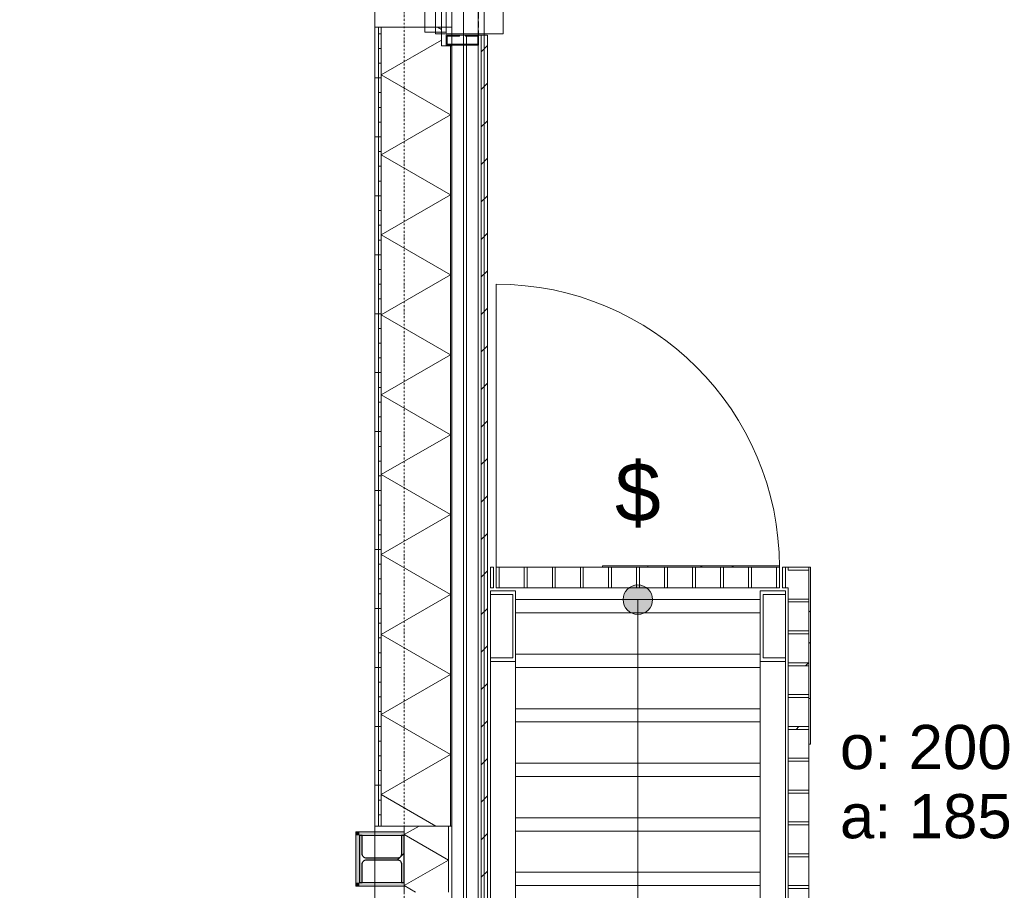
# Model space of a CAD drawing. Extents: x 0 to 92550, y 0 to 59400.
# Tile 79 of 87: x 41935 to 45273, y 42944 to 45898. Entities that reach past the tile are written whole.
import ezdxf
from ezdxf.xclip import XClip

# ---------------------------------------------------------------- set-up
doc = ezdxf.new("R2010")
doc.units = 0
doc.header["$MEASUREMENT"] = 0
doc.header["$XCLIPFRAME"] = 0
for name, pattern in [('Streep-punt fijn', [1251.000023, 626.000023, -312.5, 0, -312.5]), ('Streeplijn', [468.700004, 312.5, -156.200004]), ('Streeplijn fijn', [234.119993, 155.999994, -78.119999]), ('Streeplijn ultrafijn', [117.37, 78.119999, -39.250001]), ('Wipeout_Contour', [100000, 0, -100000])]:
    doc.linetypes.add(name, pattern=pattern)
for name, color, linetype in [('ZZ 21 Buitenwand spouwblad baksteen', 7, 'Continuous'), ('ZZ 21 Buitenwand spouwblad hsb', 7, 'Continuous'), ('ZZ 21 Buitenwand spouwisolatie', 7, 'Continuous'), ('ZZ 24 Vaste trappen', 7, 'Continuous'), ('ZZ 28 HDC staalconstructies', 7, 'Continuous'), ('ZZ 31 Waterslagen', 7, 'Continuous'), ('ZZ 31 Zonwering', 7, 'Continuous'), ('ZZ 34 Balustrades', 7, 'Continuous'), ('ZZ 41 Buitenwandafwerking gevelhout', 7, 'Continuous'), ('ZZ 42 Aftimmerwerk algemeen', 7, 'Continuous'), ('ZZ 72 Vaste inrichting', 7, 'Continuous'), ('ZZ A Stramien', 7, 'Continuous'), ('ZZ Info_tekst Algemeen', 7, 'Continuous'), ('ZZ Info_tekst Bouwbesluit', 7, 'Continuous'), ('ZZ Zone Gebruiksruimten', 7, 'Continuous')]:
    doc.layers.add(name, color=color, linetype=linetype)
doc.styles.add('GENERATED_STYLE_1', font='arial.ttf')
pattern_1 = [(45, (5738.87, 6500), (-459.619, 459.619), []), (45, (5646.94, 6591.9), (-459.6194, 459.6194), [])]

# ---------------------------------------------------------------- blocks, each defined once
blk = doc.blocks.new('*X44')
at = {"layer": 'ZZ 21 Buitenwand spouwblad hsb', "color": 7, "linetype": 'Continuous', "lineweight": 5, "ltscale": 0.01}
for p, q in [((43364.9, 45864.3), (43351.6, 45872)), ((43364.9, 45828.5), (43160.9, 45710.7)), ((43395.9, 45575.1), (43160.9, 45710.7)), ((43395.9, 45575.1), (43160.9, 45439.4)), ((43395.9, 45303.7), (43160.9, 45439.4)), ((43395.9, 45303.7), (43160.9, 45168)), ((43395.9, 45032.4), (43160.9, 45168)), ((43395.9, 45032.4), (43160.9, 44896.7)), ((43395.9, 44761), (43160.9, 44896.7)), ((43395.9, 44761), (43160.9, 44625.3)), ((43395.9, 44489.6), (43160.9, 44625.3)), ((43395.9, 44489.6), (43160.9, 44354)), ((43395.9, 44218.3), (43160.9, 44354)), ((43395.9, 44218.3), (43160.9, 44082.6)), ((43395.9, 43946.9), (43160.9, 44082.6)), ((43395.9, 43946.9), (43160.9, 43811.3)), ((43395.9, 43675.6), (43160.9, 43811.3)), ((43395.9, 43675.6), (43160.9, 43539.9)), ((43395.9, 43404.2), (43160.9, 43539.9)), ((43395.9, 43404.2), (43160.9, 43268.6)), ((43345.4, 43162), (43160.9, 43268.6))]:
    blk.add_line(p, q, dxfattribs=at)
blk = doc.blocks.new('*X182')
at = {"layer": 'ZZ 21 Buitenwand spouwisolatie', "color": 7, "linetype": 'Continuous', "lineweight": 5, "ltscale": 0.01}
for p, q in [((43289.3, 43162), (43238.9, 43132.9)), ((43388.9, 43046.3), (43238.9, 43132.9)), ((43388.9, 43046.3), (43238.9, 42959.7)), ((43276.4, 42938), (43238.9, 42959.7))]:
    blk.add_line(p, q, dxfattribs=at)
blk = doc.blocks.new('Drawing_1_1', base_point=(5738.9, 6500))
at = {"layer": 'ZZ 21 Buitenwand spouwblad hsb', "linetype": 'Continuous', "lineweight": 0, "true_color": 0x000000}
h = blk.add_hatch(dxfattribs=at)
h.set_pattern_fill('930_Lijnen_vert_200_0001', color=18, style=0, pattern_type=2)
h.set_pattern_definition([(180, (5738.87, 6500), (0, 200), [])])
h.paths.add_polyline_path([(43138.9, 43162), (43151.9, 43162), (43151.9, 45872), (43138.9, 45872)])
h = blk.add_hatch(dxfattribs=at)
h.set_pattern_fill('325_Hout_plaatmateriaal__BC', color=18, style=0, pattern_type=2)
h.set_pattern_definition([(180, (5738.867, 6500), (0, 50), [])])
h.paths.add_polyline_path([(43151.9, 45872), (43151.9, 43162), (43160.9, 43162), (43160.9, 45872)])
at = {"layer": 'ZZ 21 Buitenwand spouwblad hsb', "linetype": 'Continuous', "lineweight": 0, "true_color": 0x7f7f7f}
blk.add_hatch(color=8, dxfattribs=at).paths.add_polyline_path([(43395.9, 45809), (43395.9, 43162), (43399.9, 43162), (43399.9, 45809)])
at = {"layer": 'ZZ 24 Vaste trappen', "linetype": 'Continuous', "lineweight": 0, "true_color": 0x000000}
blk.add_hatch(color=18, dxfattribs=at).paths.add_polyline_path([(43980.9, 43930), (43984.7, 43910.9), (43995.5, 43894.6), (44011.7, 43883.8), (44030.9, 43880), (44050, 43883.8), (44066.2, 43894.6), (44077.1, 43910.9), (44080.9, 43930), (44077.1, 43949.1), (44066.2, 43965.4), (44050, 43976.2), (44030.9, 43980), (44011.7, 43976.2), (43995.5, 43965.4), (43984.7, 43949.1)])
at = {"layer": 'ZZ 28 HDC staalconstructies', "linetype": 'Continuous', "lineweight": 0, "true_color": 0x000000}
h = blk.add_hatch(dxfattribs=at)
h.set_pattern_fill('515_Staal_0001', color=18, style=0, pattern_type=2)
h.set_pattern_definition([(225, (43086.87, 43130), (-159.1, 159.1), []), (225, (43033.83, 43183.03), (-159.1, 159.1), [])])
h.paths.add_polyline_path([(43229.9, 43032), (43229.9, 42970), (43238.9, 42970), (43238.9, 43130), (43229.9, 43130), (43229.9, 43068, -0.414214), (43214.9, 43053), (43110.9, 43053, -0.414214), (43095.9, 43068), (43095.9, 43130), (43086.9, 43130), (43086.9, 42970), (43095.9, 42970), (43095.9, 43032, -0.414214), (43110.9, 43047), (43214.9, 43047, -0.414214)])
at = {"layer": 'ZZ 34 Balustrades', "linetype": 'Continuous', "lineweight": 0, "true_color": 0x000000}
h = blk.add_hatch(dxfattribs=at)
h.set_pattern_fill('145_Baksteen_0001', color=18, style=0, pattern_type=2)
h.set_pattern_definition(pattern_1)
h.paths.add_polyline_path([(43655.9, 43970), (43655.9, 44040), (43645.9, 44040), (43645.9, 43970)])
h = blk.add_hatch(dxfattribs=at)
h.set_pattern_fill('145_Baksteen_0001', color=18, style=0, pattern_type=2)
h.set_pattern_definition(pattern_1)
h.paths.add_polyline_path([(43750.9, 43970), (43750.9, 44040), (43740.9, 44040), (43740.9, 43970)])
h = blk.add_hatch(dxfattribs=at)
h.set_pattern_fill('145_Baksteen_0001', color=18, style=0, pattern_type=2)
h.set_pattern_definition(pattern_1)
h.paths.add_polyline_path([(43845.9, 43970), (43845.9, 44040), (43835.9, 44040), (43835.9, 43970)])
h = blk.add_hatch(dxfattribs=at)
h.set_pattern_fill('145_Baksteen_0001', color=18, style=0, pattern_type=2)
h.set_pattern_definition(pattern_1)
h.paths.add_polyline_path([(44120.9, 44040), (44120.9, 43970), (44130.9, 43970), (44130.9, 44040)])
h = blk.add_hatch(dxfattribs=at)
h.set_pattern_fill('145_Baksteen_0001', color=18, style=0, pattern_type=2)
h.set_pattern_definition(pattern_1)
h.paths.add_polyline_path([(44215.9, 44040), (44215.9, 43970), (44225.9, 43970), (44225.9, 44040)])
h = blk.add_hatch(dxfattribs=at)
h.set_pattern_fill('145_Baksteen_0001', color=18, style=0, pattern_type=2)
h.set_pattern_definition(pattern_1)
h.paths.add_polyline_path([(44310.9, 44040), (44310.9, 43970), (44320.9, 43970), (44320.9, 44040)])
h = blk.add_hatch(dxfattribs=at)
h.set_pattern_fill('145_Baksteen_0001', color=18, style=0, pattern_type=2)
h.set_pattern_definition(pattern_1)
h.paths.add_polyline_path([(44405.9, 44040), (44405.9, 43970), (44415.9, 43970), (44415.9, 44040)])
h = blk.add_hatch(dxfattribs=at)
h.set_pattern_fill('145_Baksteen_0001', color=18, style=0, pattern_type=2)
h.set_pattern_definition(pattern_1)
h.paths.add_polyline_path([(44610.9, 44040), (44540.9, 44040), (44540.9, 44030), (44610.9, 44030)])
h = blk.add_hatch(dxfattribs=at)
h.set_pattern_fill('145_Baksteen_0001', color=18, style=0, pattern_type=2)
h.set_pattern_definition(pattern_1)
h.paths.add_polyline_path([(44610.9, 43391.8), (44540.9, 43391.8), (44540.9, 43381.8), (44610.9, 43381.8)])
h = blk.add_hatch(dxfattribs=at)
h.set_pattern_fill('145_Baksteen_0001', color=18, style=0, pattern_type=2)
h.set_pattern_definition(pattern_1)
h.paths.add_polyline_path([(44610.9, 43283.7), (44540.9, 43283.7), (44540.9, 43273.7), (44610.9, 43273.7)])
h = blk.add_hatch(dxfattribs=at)
h.set_pattern_fill('145_Baksteen_0001', color=18, style=0, pattern_type=2)
h.set_pattern_definition(pattern_1)
h.paths.add_polyline_path([(44610.9, 43175.7), (44540.9, 43175.7), (44540.9, 43165.7), (44610.9, 43165.7)])
h = blk.add_hatch(dxfattribs=at)
h.set_pattern_fill('145_Baksteen_0001', color=18, style=0, pattern_type=2)
h.set_pattern_definition(pattern_1)
h.paths.add_polyline_path([(44610.9, 43067.6), (44540.9, 43067.6), (44540.9, 43057.6), (44610.9, 43057.6)])
h = blk.add_hatch(dxfattribs=at)
h.set_pattern_fill('145_Baksteen_0001', color=18, style=0, pattern_type=2)
h.set_pattern_definition(pattern_1)
h.paths.add_polyline_path([(44610.9, 42959.6), (44540.9, 42959.6), (44540.9, 42949.6), (44610.9, 42949.6)])
at = {"layer": 'ZZ 42 Aftimmerwerk algemeen', "linetype": 'Continuous', "lineweight": 0, "true_color": 0x7f7f7f}
for points in [[(43086.9, 43130), (43074.9, 43142), (43074.9, 43130)], [(43086.9, 43142), (43074.9, 43142), (43086.9, 43130)], [(43086.9, 43130), (43238.9, 43130), (43238.9, 43142), (43086.9, 43142)], [(43086.9, 42970), (43086.9, 43130), (43074.9, 43130), (43074.9, 42970)], [(43086.9, 42970), (43074.9, 42958), (43086.9, 42958)], [(43074.9, 42970), (43074.9, 42958), (43086.9, 42970)], [(43086.9, 42958), (43238.9, 42958), (43238.9, 42970), (43086.9, 42970)]]:
    blk.add_hatch(color=8, dxfattribs=at).paths.add_polyline_path(points)
at = {"layer": 'ZZ 21 Buitenwand spouwblad hsb', "color": 255, "linetype": 'Continuous', "lineweight": 0, "ltscale": 0.01}
blk.add_line((43399.9, 45809), (43399.9, 47561), dxfattribs=at)
at = {"layer": 'ZZ 21 Buitenwand spouwblad hsb', "color": 7, "linetype": 'Continuous', "lineweight": 5, "ltscale": 0.01}
blk.add_line((43138.9, 45872), (43138.9, 47498), dxfattribs=at)
at = {"layer": 'ZZ 21 Buitenwand spouwblad hsb', "color": 7, "linetype": 'Continuous', "lineweight": 9, "ltscale": 0.01}
for p, q in [((43151.9, 45872), (43138.9, 45872)), ((43151.9, 45872), (43138.9, 45872)), ((43151.9, 45872), (43151.9, 43162)), ((43160.9, 45872), (43151.9, 45872)), ((43160.9, 45872), (43151.9, 45872)), ((43160.9, 45872), (43160.9, 43162)), ((43364.9, 45872), (43160.9, 45872)), ((43395.9, 45872), (43160.9, 45872)), ((43364.9, 45809), (43364.9, 45872)), ((43399.9, 45872), (43395.9, 45872)), ((43399.9, 45809), (43364.9, 45809)), ((43395.9, 43162), (43395.9, 45809))]:
    blk.add_line(p, q, dxfattribs=at)
at = {"layer": 'ZZ 21 Buitenwand spouwblad hsb', "color": 7, "linetype": 'Continuous', "lineweight": 9, "ltscale": 0.01, "flags": 128}
blk.add_lwpolyline([(43399.9, 45809), (43364.9, 45809), (43364.9, 47561), (43399.9, 47561)], close=True, dxfattribs=at)
for points in [[(43138.9, 45872), (43138.9, 43162)], [(43399.9, 43162), (43399.9, 45809)], [(43151.9, 43162), (43138.9, 43162)], [(43160.9, 43162), (43151.9, 43162)], [(43395.9, 43162), (43160.9, 43162)], [(43399.9, 43162), (43395.9, 43162)]]:
    blk.add_lwpolyline(points, dxfattribs=at)
at = {"layer": 'ZZ 21 Buitenwand spouwisolatie', "color": 7, "linetype": 'Continuous', "lineweight": 9, "ltscale": 0.01, "flags": 128}
for points in [[(43238.9, 43162), (43238.9, 42938)], [(43388.9, 43162), (43238.9, 43162)], [(43388.9, 42938), (43388.9, 43162)]]:
    blk.add_lwpolyline(points, dxfattribs=at)
at = {"layer": 'ZZ 24 Vaste trappen', "color": 7, "linetype": 'Continuous', "lineweight": 5, "ltscale": 0.01}
for p, q in [((44030.9, 43930), (44030.9, 42839.4)), ((44030.9, 43880), (44030.9, 42666.2))]:
    blk.add_line(p, q, dxfattribs=at)
at = {"layer": 'ZZ 24 Vaste trappen', "color": 7, "linetype": 'Streeplijn fijn', "lineweight": 5, "ltscale": 0.01}
for p, q in [((43615.9, 43700), (44445.9, 43700)), ((43615.9, 43515), (44445.9, 43515)), ((43615.9, 43330), (44445.9, 43330)), ((43615.9, 43145), (44445.9, 43145)), ((43615.9, 42960), (44445.9, 42960))]:
    blk.add_line(p, q, dxfattribs=at)
at = {"layer": 'ZZ 24 Vaste trappen', "color": 7, "linetype": 'Continuous', "lineweight": 9, "ltscale": 0.01, "flags": 128}
for points in [[(43615.9, 43700), (44445.9, 43700), (44445.9, 43930), (43615.9, 43930)], [(43615.9, 43515), (44445.9, 43515), (44445.9, 43745), (43615.9, 43745)], [(43615.9, 43330), (44445.9, 43330), (44445.9, 43560), (43615.9, 43560)], [(43615.9, 43145), (44445.9, 43145), (44445.9, 43375), (43615.9, 43375)], [(43615.9, 42960), (44445.9, 42960), (44445.9, 43190), (43615.9, 43190)], [(43615.9, 42775), (44445.9, 42775), (44445.9, 43005), (43615.9, 43005)]]:
    blk.add_lwpolyline(points, close=True, dxfattribs=at)
at = {"layer": 'ZZ 24 Vaste trappen', "color": 7, "linetype": 'Continuous', "lineweight": 5, "ltscale": 0.01}
blk.add_circle((44030.9, 43930), 50, dxfattribs=at)
at = {"layer": 'ZZ 28 HDC staalconstructies', "color": 7, "linetype": 'Continuous', "lineweight": 25, "ltscale": 0.01, "flags": 128}
blk.add_lwpolyline([(43229.9, 43032), (43229.9, 42970), (43238.9, 42970), (43238.9, 43130), (43229.9, 43130), (43229.9, 43068, -0.414214), (43214.9, 43053), (43110.9, 43053, -0.414214), (43095.9, 43068), (43095.9, 43130), (43086.9, 43130), (43086.9, 42970), (43095.9, 42970), (43095.9, 43032, -0.414214), (43110.9, 43047), (43214.9, 43047, -0.414214)], format="xyb", close=True, dxfattribs=at)
at = {"layer": 'ZZ 31 Waterslagen', "color": 7, "linetype": 'Continuous', "lineweight": 9, "ltscale": 0.01}
for p, q in [((43344.4, 45850), (43344.4, 47520)), ((43574.4, 45850), (43574.4, 47520))]:
    blk.add_line(p, q, dxfattribs=at)
at = {"layer": 'ZZ 31 Zonwering', "color": 7, "linetype": 'Continuous', "lineweight": 9, "ltscale": 0.01}
for p, q in [((43380.9, 45845), (43380.9, 45811.5)), ((43383.9, 45814.5), (43383.9, 45842))]:
    blk.add_line(p, q, dxfattribs=at)
at = {"layer": 'ZZ 34 Balustrades', "color": 7, "linetype": 'Continuous', "lineweight": 9, "ltscale": 0.01}
for p, q in [((43550.9, 45000), (43550.9, 44040)), ((44520.9, 44040), (44610.9, 44040)), ((44610.9, 43822.5), (44610.9, 44040)), ((44540.9, 43822.5), (44540.9, 42434.8)), ((44610.9, 43823.9), (44610.9, 43813.9)), ((44610.9, 43822.5), (44610.9, 42434.8)), ((44610.9, 43715.9), (44610.9, 43705.9)), ((44540.9, 43607.8), (44540.9, 43597.8)), ((44540.9, 43499.8), (44540.9, 43489.8)), ((44610.9, 43391.8), (44540.9, 43391.8)), ((44540.9, 43391.8), (44540.9, 43381.8)), ((44610.9, 43381.8), (44540.9, 43381.8)), ((44610.9, 43391.8), (44610.9, 43381.8)), ((44610.9, 43283.7), (44540.9, 43283.7)), ((44540.9, 43283.7), (44540.9, 43273.7)), ((44610.9, 43273.7), (44540.9, 43273.7)), ((44610.9, 43283.7), (44610.9, 43273.7)), ((44610.9, 43175.7), (44540.9, 43175.7)), ((44540.9, 43175.7), (44540.9, 43165.7)), ((44610.9, 43175.7), (44610.9, 43165.7)), ((44610.9, 43165.7), (44540.9, 43165.7)), ((44610.9, 43067.6), (44540.9, 43067.6)), ((44540.9, 43067.6), (44540.9, 43057.6)), ((44610.9, 43067.6), (44610.9, 43057.6)), ((44610.9, 43057.6), (44540.9, 43057.6)), ((44610.9, 42959.6), (44540.9, 42959.6)), ((44540.9, 42959.6), (44540.9, 42949.6)), ((44610.9, 42949.6), (44540.9, 42949.6)), ((44610.9, 42959.6), (44610.9, 42949.6))]:
    blk.add_line(p, q, dxfattribs=at)
at = {"layer": 'ZZ 34 Balustrades', "color": 7, "linetype": 'Continuous', "lineweight": 9, "ltscale": 0.01, "flags": 128}
for points in [[(43655.9, 43970), (43655.9, 44040), (43645.9, 44040), (43645.9, 43970)], [(43750.9, 43970), (43750.9, 44040), (43740.9, 44040), (43740.9, 43970)], [(43845.9, 43970), (43845.9, 44040), (43835.9, 44040), (43835.9, 43970)]]:
    blk.add_lwpolyline(points, close=True, dxfattribs=at)
for points in [[(44120.9, 44040), (44120.9, 43970), (44130.9, 43970), (44130.9, 44040)], [(44215.9, 44040), (44215.9, 43970), (44225.9, 43970), (44225.9, 44040)], [(44310.9, 44040), (44310.9, 43970), (44320.9, 43970), (44320.9, 44040)], [(44405.9, 44040), (44405.9, 43970), (44415.9, 43970), (44415.9, 44040)], [(44510.9, 44040), (44510.9, 44045)], [(44610.9, 44040), (44540.9, 44040), (44540.9, 44030), (44610.9, 44030)], [(44615.9, 44040), (44610.9, 44040)]]:
    blk.add_lwpolyline(points, dxfattribs=at)
at = {"layer": 'ZZ 41 Buitenwandafwerking gevelhout', "color": 7, "linetype": 'Continuous', "lineweight": 9, "ltscale": 0.01}
for p, q in [((43308.9, 45855), (43308.9, 45923)), ((43380.9, 45923), (43380.9, 45855)), ((43380.9, 45855), (43308.9, 45855))]:
    blk.add_line(p, q, dxfattribs=at)
at = {"layer": 'ZZ 41 Buitenwandafwerking gevelhout', "color": 7, "linetype": 'Continuous', "lineweight": 5, "ltscale": 0.01, "flags": 128}
blk.add_lwpolyline([(43399.9, 45845), (43399.9, 36632.5)], dxfattribs=at)
at = {"layer": 'ZZ 42 Aftimmerwerk algemeen', "color": 7, "linetype": 'Continuous', "lineweight": 9, "ltscale": 0.01, "flags": 128}
for points in [[(43074.9, 43142), (43074.9, 43130)], [(43238.9, 43142), (43074.9, 43142)], [(43238.9, 43142), (43238.9, 43130)], [(43074.9, 43130), (43074.9, 42958)], [(43086.9, 43130), (43238.9, 43130)], [(43086.9, 42970), (43086.9, 43130)], [(43238.9, 42970), (43086.9, 42970)], [(43238.9, 42958), (43238.9, 42970)], [(43074.9, 42958), (43086.9, 42958)], [(43086.9, 42958), (43238.9, 42958)]]:
    blk.add_lwpolyline(points, dxfattribs=at)
at = {"layer": 'ZZ A Stramien', "color": 7, "linetype": 'Streep-punt fijn', "lineweight": 9, "ltscale": 0.01}
blk.add_line((43238.9, 6500), (43238.9, 52900), dxfattribs=at)
at = {"layer": 'ZZ Zone Gebruiksruimten', "color": 255, "linetype": 'Continuous', "lineweight": 0, "ltscale": 0.01, "flags": 128}
blk.add_lwpolyline([(34588.9, 38450), (43138.9, 38450), (43138.9, 47800), (34588.9, 47800)], close=True, dxfattribs=at)
at = {"layer": 'ZZ 72 Vaste inrichting', "color": 7, "linetype": 'Continuous', "lineweight": 25, "ltscale": 0.01}
for name in ['*X44', '*X182']:
    blk.add_blockref(name, (0, 0), dxfattribs=at)
at = {"layer": 'ZZ Info_tekst Algemeen', "color": 7, "linetype": 'Continuous', "lineweight": 5, "insert": (44715.9, 43311.6), "char_height": 150, "attachment_point": 4, "line_spacing_factor": 0.938208, "style": 'GENERATED_STYLE_1'}
blk.add_mtext('\\A1;{\\pql;\\fArial|b0|i0|c0|p0;\\W1.000000;o: 200\\P\\pql;\\fArial|b0|i0|c0|p0;\\W1.000000;a: 185}', dxfattribs=at)
at = {"layer": 'ZZ Info_tekst Bouwbesluit', "color": 7, "linetype": 'Continuous', "lineweight": 5, "insert": (44030.9, 44284.5), "char_height": 200, "attachment_point": 5, "style": 'GENERATED_STYLE_1'}
blk.add_mtext('\\A1;{\\pqc;\\fArial|b0|i0|c0|p0;\\W1.000000;$}', dxfattribs=at)
at = {"color": 254, "linetype": 'Wipeout_Contour', "lineweight": 0, "ltscale": 243546.047719}
blk.add_wipeout([(43489.9, 48151), (43489.9, 36652.5), (43509.9, 36652.5), (43509.9, 48151)], dxfattribs=at).dxf.layer = 'ZZ 21 Buitenwand spouwblad baksteen'
at = {"color": 254, "linetype": 'Wipeout_Contour', "lineweight": 0, "ltscale": 248987.692969}
blk.add_wipeout([(43910.9, 44045), (43910.9, 44040), (44064.9, 44040), (44064.9, 44045)], dxfattribs=at).dxf.layer = 'ZZ 34 Balustrades'
at = {"layer": 'ZZ 34 Balustrades', "linetype": 'Continuous', "lineweight": 0, "true_color": 0x000000}
h = blk.add_hatch(dxfattribs=at)
h.set_pattern_fill('145_Baksteen_0001', color=18, style=0, pattern_type=2)
h.set_pattern_definition(pattern_1)
h.paths.add_polyline_path([(43940.9, 43970), (43940.9, 44040), (43930.9, 44040), (43930.9, 43970)])
h = blk.add_hatch(dxfattribs=at)
h.set_pattern_fill('145_Baksteen_0001', color=18, style=0, pattern_type=2)
h.set_pattern_definition(pattern_1)
h.paths.add_polyline_path([(44035.9, 43970), (44035.9, 44040), (44025.9, 44040), (44025.9, 43970)])
h = blk.add_hatch(dxfattribs=at)
h.set_pattern_fill('515_Staal_0001', color=18, style=0, pattern_type=2)
h.set_pattern_definition([(315, (5738.87, 6500), (159.099, 159.099), []), (315, (5791.9, 6553.03), (159.099, 159.099), [])])
h.paths.add_polyline_path([(44064.9, 44045), (44064.9, 44040), (44510.9, 44040), (44510.9, 44045)])
at = {"layer": 'ZZ 21 Buitenwand spouwblad baksteen', "color": 7, "linetype": 'Continuous', "lineweight": 15, "ltscale": 0.01, "flags": 128}
blk.add_lwpolyline([(43509.9, 36632.5), (43509.9, 48171)], dxfattribs=at)
at = {"layer": 'ZZ 34 Balustrades', "color": 7, "linetype": 'Continuous', "lineweight": 9, "ltscale": 0.01}
for p, q in [((43550.9, 44040), (44510.9, 44040)), ((44064.9, 44045), (44064.9, 44040))]:
    blk.add_line(p, q, dxfattribs=at)
at = {"layer": 'ZZ 34 Balustrades', "color": 7, "linetype": 'Streeplijn', "lineweight": 5, "ltscale": 0.01}
blk.add_line((43550.9, 44040), (44510.9, 44040), dxfattribs=at)
at = {"layer": 'ZZ 34 Balustrades', "color": 7, "linetype": 'Continuous', "lineweight": 9, "ltscale": 0.01, "flags": 128}
for points in [[(43910.9, 44045), (43910.9, 44040)], [(43910.9, 44045), (44064.9, 44045)], [(43910.9, 44040), (43930.9, 44040)], [(43940.9, 44040), (44025.9, 44040)], [(44035.9, 44040), (44064.9, 44040)]]:
    blk.add_lwpolyline(points, dxfattribs=at)
for points in [[(43940.9, 43970), (43940.9, 44040), (43930.9, 44040), (43930.9, 43970)], [(44035.9, 43970), (44035.9, 44040), (44025.9, 44040), (44025.9, 43970)]]:
    blk.add_lwpolyline(points, close=True, dxfattribs=at)
at = {"layer": 'ZZ 34 Balustrades', "color": 7, "linetype": 'Continuous', "lineweight": 5, "ltscale": 0.01, "flags": 128}
for points in [[(44064.9, 44045), (44510.9, 44045)], [(44064.9, 44040), (44510.9, 44040)]]:
    blk.add_lwpolyline(points, dxfattribs=at)
at = {"layer": 'ZZ 34 Balustrades', "color": 7, "linetype": 'Continuous', "lineweight": 9, "ltscale": 0.01}
blk.add_arc((43550.9, 44040), 960, 0, 90, dxfattribs=at)
at = {"color": 254, "linetype": 'Wipeout_Contour', "lineweight": 0, "ltscale": 243435.897803}
blk.add_wipeout([(43439.9, 48101), (43439.9, 36702.5), (43489.9, 36702.5), (43489.9, 48101)], dxfattribs=at).dxf.layer = 'ZZ 21 Buitenwand spouwblad baksteen'
at = {"color": 254, "linetype": 'Wipeout_Contour', "lineweight": 0, "ltscale": 494474.20852}
blk.add_wipeout([(43615.9, 43720), (43615.9, 43960), (43530.9, 43960), (43530.9, 43947), (43606.4, 43947), (43606.4, 43733), (43530.9, 43733), (43530.9, 43720)], dxfattribs=at).dxf.layer = 'ZZ 24 Vaste trappen'
at = {"color": 254, "linetype": 'Wipeout_Contour', "lineweight": 0, "ltscale": 499688.004064}
blk.add_wipeout([(44445.9, 43960), (44445.9, 43720), (44530.9, 43720), (44530.9, 43733), (44455.4, 43733), (44455.4, 43947), (44530.9, 43947), (44530.9, 43960)], dxfattribs=at).dxf.layer = 'ZZ 24 Vaste trappen'
at = {"color": 254, "linetype": 'Wipeout_Contour', "lineweight": 0, "ltscale": 249289.776856}
blk.add_wipeout([(44610.9, 43440), (44615.9, 43440), (44615.9, 43594.1), (44610.9, 43594.1)], dxfattribs=at).dxf.layer = 'ZZ 34 Balustrades'
at = {"layer": 'ZZ 34 Balustrades', "linetype": 'Continuous', "lineweight": 0, "true_color": 0x000000}
h = blk.add_hatch(dxfattribs=at)
h.set_pattern_fill('145_Baksteen_0001', color=18, style=0, pattern_type=2)
h.set_pattern_definition(pattern_1)
h.paths.add_polyline_path([(43540.9, 43970), (43540.9, 44040), (43530.9, 44040), (43530.9, 43970)])
h = blk.add_hatch(dxfattribs=at)
h.set_pattern_fill('145_Baksteen_0001', color=18, style=0, pattern_type=2)
h.set_pattern_definition(pattern_1)
h.paths.add_polyline_path([(43560.9, 43970), (43560.9, 44040), (43550.9, 44040), (43550.9, 43970)])
h = blk.add_hatch(dxfattribs=at)
h.set_pattern_fill('145_Baksteen_0001', color=18, style=0, pattern_type=2)
h.set_pattern_definition(pattern_1)
h.paths.add_polyline_path([(44500.9, 44040), (44500.9, 43970), (44510.9, 43970), (44510.9, 44040)])
h = blk.add_hatch(dxfattribs=at)
h.set_pattern_fill('145_Baksteen_0001', color=18, style=0, pattern_type=2)
h.set_pattern_definition(pattern_1)
h.paths.add_polyline_path([(44530.9, 43970), (44530.9, 44040), (44520.9, 44040), (44520.9, 43970)])
h = blk.add_hatch(dxfattribs=at)
h.set_pattern_fill('515_Staal_0001', color=18, style=0, pattern_type=2)
h.set_pattern_definition([(45, (5738.87, 6500), (-159.099, 159.099), []), (45, (5685.83, 6553.03), (-159.099, 159.099), [])])
h.paths.add_polyline_path([(44610.9, 43594.1), (44615.9, 43594.1), (44615.9, 44040), (44610.9, 44040)])
h = blk.add_hatch(dxfattribs=at)
h.set_pattern_fill('145_Baksteen_0001', color=18, style=0, pattern_type=2)
h.set_pattern_definition(pattern_1)
h.paths.add_polyline_path([(44540.9, 43922), (44610.9, 43922), (44610.9, 43932), (44540.9, 43932)])
h = blk.add_hatch(dxfattribs=at)
h.set_pattern_fill('145_Baksteen_0001', color=18, style=0, pattern_type=2)
h.set_pattern_definition(pattern_1)
h.paths.add_polyline_path([(44610.9, 43823.9), (44540.9, 43823.9), (44540.9, 43813.9), (44610.9, 43813.9)])
h = blk.add_hatch(dxfattribs=at)
h.set_pattern_fill('145_Baksteen_0001', color=18, style=0, pattern_type=2)
h.set_pattern_definition(pattern_1)
h.paths.add_polyline_path([(44610.9, 43715.9), (44540.9, 43715.9), (44540.9, 43705.9), (44610.9, 43705.9)])
h = blk.add_hatch(dxfattribs=at)
h.set_pattern_fill('145_Baksteen_0001', color=18, style=0, pattern_type=2)
h.set_pattern_definition(pattern_1)
h.paths.add_polyline_path([(44610.9, 43607.8), (44540.9, 43607.8), (44540.9, 43597.8), (44610.9, 43597.8)])
h = blk.add_hatch(dxfattribs=at)
h.set_pattern_fill('145_Baksteen_0001', color=18, style=0, pattern_type=2)
h.set_pattern_definition(pattern_1)
h.paths.add_polyline_path([(44610.9, 43499.8), (44540.9, 43499.8), (44540.9, 43489.8), (44610.9, 43489.8)])
at = {"layer": 'ZZ 41 Buitenwandafwerking gevelhout', "linetype": 'Continuous', "lineweight": 0, "true_color": 0x000000}
h = blk.add_hatch(dxfattribs=at)
h.set_pattern_fill('310_Naaldhout__01__0001', color=18, style=0, pattern_type=2)
h.set_pattern_definition([(45, (5738.87, 6500), (-63.63961, 63.63961), [])])
h.paths.add_polyline_path([(43499.9, 45845), (43499.9, 36632.5), (43520.9, 36632.5), (43520.9, 45845)])
at = {"layer": 'ZZ 21 Buitenwand spouwblad baksteen', "color": 7, "linetype": 'Continuous', "lineweight": 15, "ltscale": 0.01}
blk.add_line((43489.9, 36702.5), (43489.9, 48101), dxfattribs=at)
at = {"layer": 'ZZ 21 Buitenwand spouwblad baksteen', "color": 7, "linetype": 'Continuous', "lineweight": 15, "ltscale": 0.01, "flags": 128}
blk.add_lwpolyline([(43439.9, 48101), (43439.9, 36702.5)], dxfattribs=at)
at = {"layer": 'ZZ 24 Vaste trappen', "color": 7, "linetype": 'Continuous', "lineweight": 9, "ltscale": 0.01}
for p, q in [((43530.9, 43960), (43530.9, 42434.6)), ((43530.9, 43960), (43615.9, 43960)), ((43615.9, 43960), (43615.9, 42434.6)), ((44445.9, 43960), (44445.9, 42434.6)), ((44445.9, 43960), (44530.9, 43960)), ((44530.9, 43960), (44530.9, 42434.6))]:
    blk.add_line(p, q, dxfattribs=at)
at = {"layer": 'ZZ 24 Vaste trappen', "color": 7, "linetype": 'Streeplijn fijn', "lineweight": 5, "ltscale": 0.01}
blk.add_line((43615.9, 43885), (44445.9, 43885), dxfattribs=at)
at = {"layer": 'ZZ 24 Vaste trappen', "color": 7, "linetype": 'Continuous', "lineweight": 9, "ltscale": 0.01, "flags": 128}
for points in [[(43530.9, 43960), (43615.9, 43960)], [(43530.9, 43947), (43530.9, 43960)], [(43606.4, 43947), (43530.9, 43947)], [(43606.4, 43733), (43606.4, 43947)], [(43615.9, 43960), (43615.9, 43720)], [(44445.9, 43720), (44445.9, 43960)], [(44445.9, 43960), (44530.9, 43960)], [(44455.4, 43947), (44455.4, 43733)], [(44530.9, 43947), (44455.4, 43947)], [(44530.9, 43960), (44530.9, 43947)], [(43530.9, 43733), (43606.4, 43733)], [(43530.9, 43720), (43530.9, 43733)], [(43615.9, 43720), (43530.9, 43720)], [(44530.9, 43720), (44445.9, 43720)], [(44455.4, 43733), (44530.9, 43733)], [(44530.9, 43733), (44530.9, 43720)]]:
    blk.add_lwpolyline(points, dxfattribs=at)
at = {"layer": 'ZZ 31 Waterslagen', "color": 7, "linetype": 'Continuous', "lineweight": 9, "ltscale": 0.01}
blk.add_line((43574.4, 45850), (43344.4, 45850), dxfattribs=at)
at = {"layer": 'ZZ 31 Zonwering', "color": 7, "linetype": 'Continuous', "lineweight": 9, "ltscale": 0.01}
for p, q in [((43425.9, 45845), (43380.9, 45845)), ((43383.9, 45842), (43425.9, 45842)), ((43425.9, 45842), (43425.9, 45845)), ((43490.9, 45845), (43445.9, 45845)), ((43445.9, 45845), (43445.9, 45842)), ((43445.9, 45842), (43487.9, 45842)), ((43487.9, 45842), (43487.9, 45814.5)), ((43490.9, 45811.5), (43490.9, 45845)), ((43380.9, 45811.5), (43490.9, 45811.5)), ((43487.9, 45814.5), (43383.9, 45814.5))]:
    blk.add_line(p, q, dxfattribs=at)
at = {"layer": 'ZZ 31 Zonwering', "color": 7, "linetype": 'Streeplijn ultrafijn', "lineweight": 5, "ltscale": 0.01, "flags": 128}
blk.add_lwpolyline([(43380.9, 47558.5), (43490.9, 47558.5), (43490.9, 45811.5), (43380.9, 45811.5)], close=True, dxfattribs=at)
at = {"layer": 'ZZ 34 Balustrades', "color": 7, "linetype": 'Continuous', "lineweight": 9, "ltscale": 0.01}
for p, q in [((43550.9, 43970), (43550.9, 44040)), ((44510.9, 43970), (44510.9, 44040)), ((44520.9, 43970), (44520.9, 44040)), ((43550.9, 43970), (44510.9, 43970)), ((44520.9, 43970), (44540.9, 43970)), ((44540.9, 43822.5), (44540.9, 43970)), ((44610.9, 43823.9), (44540.9, 43823.9)), ((44540.9, 43823.9), (44540.9, 43813.9)), ((44610.9, 43813.9), (44540.9, 43813.9)), ((44610.9, 43715.9), (44540.9, 43715.9)), ((44540.9, 43715.9), (44540.9, 43705.9)), ((44610.9, 43705.9), (44540.9, 43705.9)), ((44610.9, 43607.8), (44540.9, 43607.8)), ((44610.9, 43607.8), (44610.9, 43597.8)), ((44610.9, 43597.8), (44540.9, 43597.8)), ((44610.9, 43594.1), (44615.9, 43594.1)), ((44610.9, 43499.8), (44540.9, 43499.8)), ((44610.9, 43489.8), (44540.9, 43489.8)), ((44610.9, 43499.8), (44610.9, 43489.8))]:
    blk.add_line(p, q, dxfattribs=at)
at = {"layer": 'ZZ 34 Balustrades', "color": 7, "linetype": 'Streeplijn', "lineweight": 5, "ltscale": 0.01}
for p, q in [((43550.9, 43970), (43550.9, 44040)), ((44510.9, 43970), (44510.9, 44040)), ((44610.9, 42685.9), (44610.9, 44040)), ((43550.9, 43970), (44510.9, 43970)), ((44540.9, 42685.9), (44540.9, 43970))]:
    blk.add_line(p, q, dxfattribs=at)
at = {"layer": 'ZZ 34 Balustrades', "color": 7, "linetype": 'Continuous', "lineweight": 9, "ltscale": 0.01, "flags": 128}
for points in [[(43540.9, 43970), (43540.9, 44040), (43530.9, 44040), (43530.9, 43970)], [(43560.9, 43970), (43560.9, 44040), (43550.9, 44040), (43550.9, 43970)], [(44530.9, 43970), (44530.9, 44040), (44520.9, 44040), (44520.9, 43970)]]:
    blk.add_lwpolyline(points, close=True, dxfattribs=at)
for points in [[(44500.9, 44040), (44500.9, 43970), (44510.9, 43970), (44510.9, 44040)], [(44610.9, 43932), (44540.9, 43932), (44540.9, 43922), (44610.9, 43922)], [(44610.9, 43499.8), (44610.9, 43594.1)], [(44615.9, 43440), (44615.9, 43594.1)], [(44610.9, 43440), (44610.9, 43489.8)], [(44610.9, 43440), (44615.9, 43440)]]:
    blk.add_lwpolyline(points, dxfattribs=at)
at = {"layer": 'ZZ 34 Balustrades', "color": 7, "linetype": 'Continuous', "lineweight": 5, "ltscale": 0.01, "flags": 128}
for points in [[(44610.9, 43594.1), (44610.9, 44040)], [(44615.9, 43594.1), (44615.9, 44040)]]:
    blk.add_lwpolyline(points, dxfattribs=at)
at = {"layer": 'ZZ 41 Buitenwandafwerking gevelhout', "color": 7, "linetype": 'Continuous', "lineweight": 5, "ltscale": 0.01}
for p, q in [((43449.9, 45845), (43399.9, 45845)), ((43449.9, 45845), (43399.9, 45845)), ((43449.9, 36632.5), (43449.9, 45845)), ((43499.9, 45845), (43449.9, 45845)), ((43499.9, 45845), (43449.9, 45845)), ((43499.9, 36632.5), (43499.9, 45845)), ((43520.9, 45845), (43499.9, 45845)), ((43520.9, 45845), (43499.9, 45845))]:
    blk.add_line(p, q, dxfattribs=at)
at = {"layer": 'ZZ 41 Buitenwandafwerking gevelhout', "color": 7, "linetype": 'Continuous', "lineweight": 9, "ltscale": 0.01, "flags": 128}
blk.add_lwpolyline([(43520.9, 36632.5), (43520.9, 45845)], dxfattribs=at)

msp = doc.modelspace()

# ---------------------------------------------------------------- block references
at = {"color": 7, "linetype": 'Continuous', "lineweight": 25, "ltscale": 0.01}
ref = msp.add_blockref('Drawing_1_1', (5738.9, 6500), dxfattribs=at)
XClip(ref).set_block_clipping_path([(1000, 1000), (66950, 58400)])

doc.saveas('drawing.dxf')
